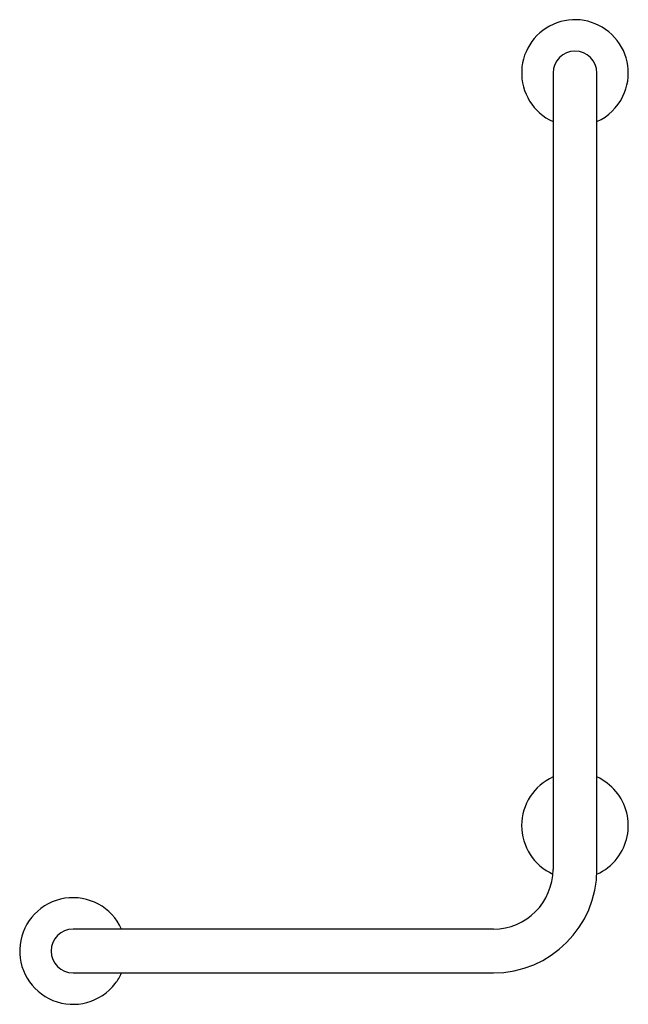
# Model space of a CAD drawing. Header units: millimetres. Extents: x 3302.465 to 3302.95, y 2072.558 to 2073.343.
import ezdxf

# ---------------------------------------------------------------- set-up
doc = ezdxf.new("R2010")
doc.units = ezdxf.units.MM
doc.layers.add('SANINDUSA', color=3, linetype='Continuous')

msp = doc.modelspace()

# ---------------------------------------------------------------- linework, layer by layer
at = {"layer": 'SANINDUSA'}
for p, q in [((3302.88983, 2073.30024), (3302.88983, 2073.23524)), ((3302.92483, 2073.23524), (3302.92483, 2073.30024)), ((3302.88983, 2073.23524), (3302.88983, 2072.66524)), ((3302.92483, 2072.66524), (3302.92483, 2073.23524)), ((3302.57233, 2072.61774), (3302.50733, 2072.61774)), ((3302.84233, 2072.61774), (3302.57233, 2072.61774)), ((3302.50733, 2072.58274), (3302.57233, 2072.58274)), ((3302.57233, 2072.58274), (3302.84233, 2072.58274))]:
    msp.add_line(p, q, dxfattribs=at)
for centre, radius, start, end in [((3302.90733, 2073.30024), 0.0425, 334.10104, 245.68426), ((3302.90733, 2073.30024), 0.0175, 0, 180), ((3302.90733, 2073.30024), 0.0425, 294.31574, 334.10104), ((3302.90733, 2072.70024), 0.0425, 114.31574, 245.47454), ((3302.90733, 2072.70024), 0.0425, 322.27855, 65.68426), ((3302.90733, 2072.70024), 0.0425, 294.1884, 322.27855), ((3302.84233, 2072.66524), 0.0475, 270, 0), ((3302.84233, 2072.66524), 0.0825, 270, 0), ((3302.50733, 2072.60024), 0.0425, 24.31574, 322.40164), ((3302.50733, 2072.60024), 0.0175, 90, 270), ((3302.50733, 2072.60024), 0.0425, 322.40164, 335.68426)]:
    msp.add_arc(centre, radius, start, end, dxfattribs=at)

doc.saveas('drawing.dxf')
